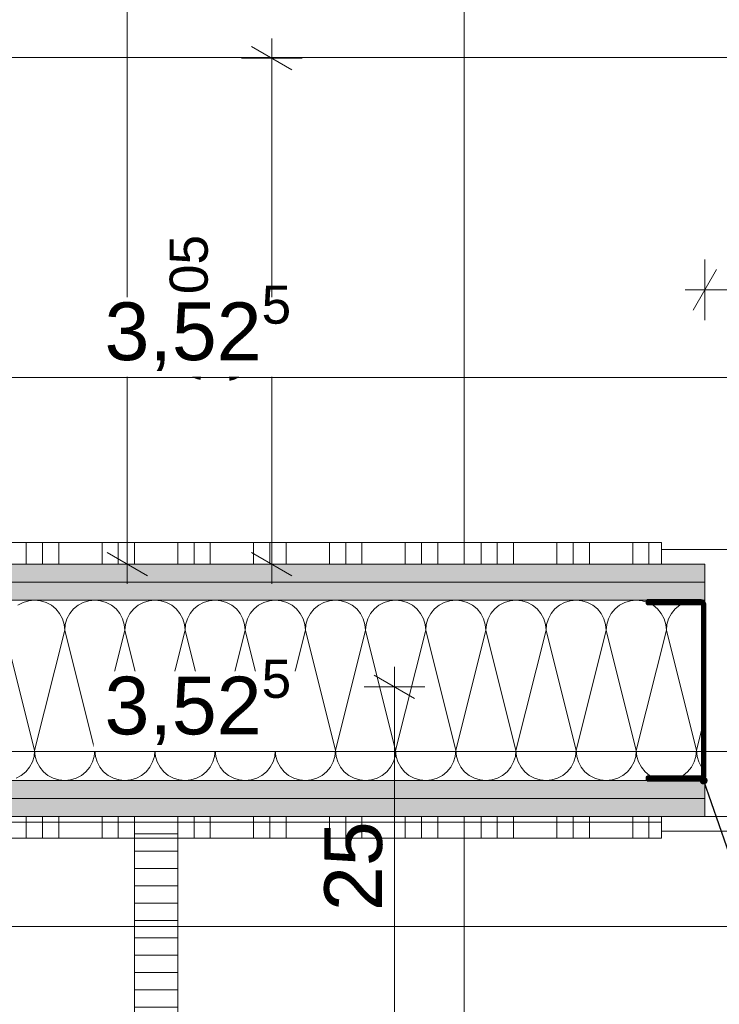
# Model space of a CAD drawing. Header units: metres. Extents: x -3.5 to 65.3, y -10.9 to 16.7.
# Tile 151 of 213: x 45.385 to 45.87, y 3.59 to 4.272. Entities that reach past the tile are written whole.
import ezdxf

# ---------------------------------------------------------------- set-up
doc = ezdxf.new("R2010")
doc.units = ezdxf.units.M
doc.header["$MEASUREMENT"] = 0
doc.linetypes.add('Strichlinie eng', pattern=[0.046, 0.03, -0.016])
doc.linetypes.add('Wipeout_Contour', pattern=[1, 0, -1])
for name, color, linetype in [('102 - Bemaßung_ Beschriftung.Detail_ Ausschnitt', 7, 'Continuous'), ('654 - Abdeckung.Wand Belag', 7, 'Continuous'), ('660 - Unterkonstruktion.Trockenbau', 7, 'Continuous'), ('Neubau_102 - Bemaßung_ Beschriftung.Detail_ Ausschnitt', 7, 'Continuous'), ('Neubau_606 - Struktur.Wand Innen Ausbau', 7, 'Continuous'), ('Neubau_650 - Abdeckung.Fußboden Aufbau', 7, 'Continuous'), ('Neubau_702 - Einrichtung.Möbel Sanitär', 7, 'Continuous')]:
    doc.layers.add(name, color=color, linetype=linetype)
doc.styles.add('ERSTELLTER_STIL_1', font='txt')
doc.dimstyles.new('ERSTELLTER_STIL__2', dxfattribs={"dimtxt": 0.04, "dimasz": 0.02128, "dimexe": 0.18, "dimexo": 0.0625, "dimgap": 0, "dimtad": 1, "dimtih": 1, "dimtoh": 1, "dimzin": 0, "dimdsep": 46, "dimtxsty": 'ERSTELLTER_STIL_1', "dimblk": 'ARROWHEAD_2', "dimblk1": 'ARROWHEAD_2', "dimblk2": 'ARROWHEAD_2', "dimcen": 0.09, "dimse1": 1, "dimse2": 1, "dimclrd": 7, "dimclre": 7, "dimclrt": 7, "dimazin": 0, "dimtfac": 1, "dimtdec": 4, "dimtmove": 2, "dimatfit": 3, "dimfxl": 1, "dimtolj": 1, "dimtzin": 0, "dimarcsym": 0})
doc.dimstyles.new('ERSTELLTER_STIL__3', dxfattribs={"dimtxt": 0.04, "dimasz": 0.02128, "dimexe": 0.18, "dimexo": 0.0625, "dimgap": 0, "dimtad": 1, "dimzin": 0, "dimdsep": 46, "dimtxsty": 'ERSTELLTER_STIL_1', "dimblk": 'ARROWHEAD_2', "dimblk1": 'ARROWHEAD_2', "dimblk2": 'ARROWHEAD_2', "dimcen": 0.09, "dimse1": 1, "dimse2": 1, "dimclrd": 7, "dimclre": 7, "dimclrt": 7, "dimazin": 0, "dimtfac": 1, "dimtdec": 4, "dimtmove": 0, "dimatfit": 3, "dimfxl": 1, "dimtolj": 1, "dimtzin": 0, "dimarcsym": 0})
doc.dimstyles.new('ERSTELLTER_STIL__5', dxfattribs={"dimtxt": 0.04, "dimasz": 0.02128, "dimexe": 0.18, "dimexo": 0.0625, "dimgap": 0, "dimtad": 1, "dimtih": 1, "dimtoh": 1, "dimzin": 0, "dimdsep": 46, "dimtxsty": 'ERSTELLTER_STIL_1', "dimblk": 'ARROWHEAD_2', "dimblk1": 'ARROWHEAD_2', "dimblk2": 'ARROWHEAD_2', "dimcen": 0.09, "dimclrd": 7, "dimclre": 7, "dimclrt": 7, "dimazin": 0, "dimtfac": 1, "dimtdec": 4, "dimtmove": 0, "dimatfit": 3, "dimfxl": 1, "dimtolj": 1, "dimtzin": 0, "dimarcsym": 0})
doc.dimstyles.new('ERSTELLTER_STIL__8', dxfattribs={"dimtxt": 0.18, "dimasz": 0.010944, "dimexe": 0.18, "dimexo": 0.0625, "dimgap": 0, "dimtad": 0, "dimtih": 1, "dimtoh": 1, "dimdec": 4, "dimzin": 0, "dimdsep": 46, "dimcen": 0.09, "dimadec": 0, "dimazin": 0, "dimtfac": 1, "dimtdec": 4, "dimtmove": 0, "dimatfit": 3, "dimldrblk": 'ARROWHEAD_11', "dimfxl": 1, "dimtolj": 1, "dimtzin": 0, "dimarcsym": 0})
pattern_1 = [(45, (0, 0), (-0.0070710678, 0.0070710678), [0, -0.01])]

# ---------------------------------------------------------------- blocks, each defined once
blk = doc.blocks.new('*X1')
at = {"layer": 'Neubau_606 - Struktur.Wand Innen Ausbau', "color": 7, "linetype": 'Continuous', "lineweight": 5}
for p, q in [((45.38786, 3.86841), (45.38426, 3.86649)), ((45.39177, 3.8696), (45.38786, 3.86841)), ((45.39584, 3.87), (45.39177, 3.8696)), ((45.3999, 3.8696), (45.39584, 3.87)), ((45.40381, 3.86841), (45.3999, 3.8696)), ((45.40741, 3.86649), (45.40381, 3.86841)), ((45.42953, 3.86841), (45.42593, 3.86649)), ((45.43344, 3.8696), (45.42953, 3.86841)), ((45.4375, 3.87), (45.43344, 3.8696)), ((45.44157, 3.8696), (45.4375, 3.87)), ((45.44547, 3.86841), (45.44157, 3.8696)), ((45.44908, 3.86649), (45.44547, 3.86841)), ((45.4712, 3.86841), (45.46759, 3.86649)), ((45.4751, 3.8696), (45.4712, 3.86841)), ((45.47917, 3.87), (45.4751, 3.8696)), ((45.48323, 3.8696), (45.47917, 3.87)), ((45.48714, 3.86841), (45.48323, 3.8696)), ((45.49074, 3.86649), (45.48714, 3.86841)), ((45.51286, 3.86841), (45.50926, 3.86649)), ((45.51677, 3.8696), (45.51286, 3.86841)), ((45.52084, 3.87), (45.51677, 3.8696)), ((45.5249, 3.8696), (45.52084, 3.87)), ((45.52881, 3.86841), (45.5249, 3.8696)), ((45.53241, 3.86649), (45.52881, 3.86841)), ((45.55453, 3.86841), (45.55093, 3.86649)), ((45.55844, 3.8696), (45.55453, 3.86841)), ((45.5625, 3.87), (45.55844, 3.8696)), ((45.56657, 3.8696), (45.5625, 3.87)), ((45.57047, 3.86841), (45.56657, 3.8696)), ((45.57408, 3.86649), (45.57047, 3.86841)), ((45.5962, 3.86841), (45.59259, 3.86649)), ((45.6001, 3.8696), (45.5962, 3.86841)), ((45.60417, 3.87), (45.6001, 3.8696)), ((45.60823, 3.8696), (45.60417, 3.87)), ((45.61214, 3.86841), (45.60823, 3.8696)), ((45.61574, 3.86649), (45.61214, 3.86841)), ((45.63786, 3.86841), (45.63426, 3.86649)), ((45.64177, 3.8696), (45.63786, 3.86841)), ((45.64584, 3.87), (45.64177, 3.8696)), ((45.6499, 3.8696), (45.64584, 3.87)), ((45.65381, 3.86841), (45.6499, 3.8696)), ((45.65741, 3.86649), (45.65381, 3.86841)), ((45.67953, 3.86841), (45.67593, 3.86649)), ((45.68344, 3.8696), (45.67953, 3.86841)), ((45.6875, 3.87), (45.68344, 3.8696)), ((45.69157, 3.8696), (45.6875, 3.87)), ((45.69547, 3.86841), (45.69157, 3.8696)), ((45.69908, 3.86649), (45.69547, 3.86841)), ((45.7212, 3.86841), (45.71759, 3.86649)), ((45.7251, 3.8696), (45.7212, 3.86841)), ((45.72917, 3.87), (45.7251, 3.8696)), ((45.73323, 3.8696), (45.72917, 3.87)), ((45.73714, 3.86841), (45.73323, 3.8696)), ((45.74074, 3.86649), (45.73714, 3.86841)), ((45.76286, 3.86841), (45.75926, 3.86649)), ((45.76677, 3.8696), (45.76286, 3.86841)), ((45.77084, 3.87), (45.76677, 3.8696)), ((45.7749, 3.8696), (45.77084, 3.87)), ((45.77881, 3.86841), (45.7749, 3.8696)), ((45.78241, 3.86649), (45.77881, 3.86841)), ((45.80453, 3.86841), (45.80093, 3.86649)), ((45.80844, 3.8696), (45.80453, 3.86841)), ((45.8125, 3.87), (45.80844, 3.8696)), ((45.81657, 3.8696), (45.8125, 3.87)), ((45.82047, 3.86841), (45.81657, 3.8696)), ((45.82408, 3.86649), (45.82047, 3.86841)), ((45.8462, 3.86841), (45.84259, 3.86649)), ((45.8501, 3.8696), (45.8462, 3.86841)), ((45.85417, 3.87), (45.8501, 3.8696)), ((45.85823, 3.8696), (45.85417, 3.87)), ((45.85999, 3.86906), (45.85823, 3.8696)), ((45.41057, 3.8639), (45.40741, 3.86649)), ((45.41316, 3.86074), (45.41057, 3.8639)), ((45.42277, 3.8639), (45.42018, 3.86074)), ((45.42593, 3.86649), (45.42277, 3.8639)), ((45.45223, 3.8639), (45.44908, 3.86649)), ((45.45482, 3.86074), (45.45223, 3.8639)), ((45.46444, 3.8639), (45.46185, 3.86074)), ((45.46759, 3.86649), (45.46444, 3.8639)), ((45.4939, 3.8639), (45.49074, 3.86649)), ((45.49649, 3.86074), (45.4939, 3.8639)), ((45.5061, 3.8639), (45.50351, 3.86074)), ((45.50926, 3.86649), (45.5061, 3.8639)), ((45.53557, 3.8639), (45.53241, 3.86649)), ((45.53816, 3.86074), (45.53557, 3.8639)), ((45.54777, 3.8639), (45.54518, 3.86074)), ((45.55093, 3.86649), (45.54777, 3.8639)), ((45.57723, 3.8639), (45.57408, 3.86649)), ((45.57982, 3.86074), (45.57723, 3.8639)), ((45.58944, 3.8639), (45.58685, 3.86074)), ((45.59259, 3.86649), (45.58944, 3.8639)), ((45.6189, 3.8639), (45.61574, 3.86649)), ((45.62149, 3.86074), (45.6189, 3.8639)), ((45.6311, 3.8639), (45.62851, 3.86074)), ((45.63426, 3.86649), (45.6311, 3.8639)), ((45.66057, 3.8639), (45.65741, 3.86649)), ((45.66316, 3.86074), (45.66057, 3.8639)), ((45.67277, 3.8639), (45.67018, 3.86074)), ((45.67593, 3.86649), (45.67277, 3.8639)), ((45.70223, 3.8639), (45.69908, 3.86649)), ((45.70482, 3.86074), (45.70223, 3.8639)), ((45.71444, 3.8639), (45.71185, 3.86074)), ((45.71759, 3.86649), (45.71444, 3.8639)), ((45.7439, 3.8639), (45.74074, 3.86649)), ((45.74649, 3.86074), (45.7439, 3.8639)), ((45.7561, 3.8639), (45.75351, 3.86074)), ((45.75926, 3.86649), (45.7561, 3.8639)), ((45.78557, 3.8639), (45.78241, 3.86649)), ((45.78816, 3.86074), (45.78557, 3.8639)), ((45.79777, 3.8639), (45.79518, 3.86074)), ((45.80093, 3.86649), (45.79777, 3.8639)), ((45.82723, 3.8639), (45.82408, 3.86649)), ((45.82982, 3.86074), (45.82723, 3.8639)), ((45.83944, 3.8639), (45.83685, 3.86074)), ((45.84259, 3.86649), (45.83944, 3.8639)), ((45.41508, 3.85714), (45.41316, 3.86074)), ((45.41627, 3.85323), (45.41508, 3.85714)), ((45.41825, 3.85714), (45.41707, 3.85323)), ((45.42018, 3.86074), (45.41825, 3.85714)), ((45.45675, 3.85714), (45.45482, 3.86074)), ((45.45794, 3.85323), (45.45675, 3.85714)), ((45.45992, 3.85714), (45.45874, 3.85323)), ((45.46185, 3.86074), (45.45992, 3.85714)), ((45.49842, 3.85714), (45.49649, 3.86074)), ((45.4996, 3.85323), (45.49842, 3.85714)), ((45.50159, 3.85714), (45.5004, 3.85323)), ((45.50351, 3.86074), (45.50159, 3.85714)), ((45.54008, 3.85714), (45.53816, 3.86074)), ((45.54127, 3.85323), (45.54008, 3.85714)), ((45.54325, 3.85714), (45.54207, 3.85323)), ((45.54518, 3.86074), (45.54325, 3.85714)), ((45.58175, 3.85714), (45.57982, 3.86074)), ((45.58294, 3.85323), (45.58175, 3.85714)), ((45.58492, 3.85714), (45.58374, 3.85323)), ((45.58685, 3.86074), (45.58492, 3.85714)), ((45.62342, 3.85714), (45.62149, 3.86074)), ((45.6246, 3.85323), (45.62342, 3.85714)), ((45.62659, 3.85714), (45.6254, 3.85323)), ((45.62851, 3.86074), (45.62659, 3.85714)), ((45.66508, 3.85714), (45.66316, 3.86074)), ((45.66627, 3.85323), (45.66508, 3.85714)), ((45.66825, 3.85714), (45.66707, 3.85323)), ((45.67018, 3.86074), (45.66825, 3.85714)), ((45.70675, 3.85714), (45.70482, 3.86074)), ((45.70794, 3.85323), (45.70675, 3.85714)), ((45.70992, 3.85714), (45.70874, 3.85323)), ((45.71185, 3.86074), (45.70992, 3.85714)), ((45.74842, 3.85714), (45.74649, 3.86074)), ((45.7496, 3.85323), (45.74842, 3.85714)), ((45.75159, 3.85714), (45.7504, 3.85323)), ((45.75351, 3.86074), (45.75159, 3.85714)), ((45.79008, 3.85714), (45.78816, 3.86074)), ((45.79127, 3.85323), (45.79008, 3.85714)), ((45.79325, 3.85714), (45.79207, 3.85323)), ((45.79518, 3.86074), (45.79325, 3.85714)), ((45.83175, 3.85714), (45.82982, 3.86074)), ((45.83294, 3.85323), (45.83175, 3.85714)), ((45.83492, 3.85714), (45.83374, 3.85323)), ((45.83685, 3.86074), (45.83492, 3.85714)), ((45.375, 3.84916), (45.39584, 3.76583)), ((45.41667, 3.84916), (45.39584, 3.76583)), ((45.41667, 3.84916), (45.41627, 3.85323)), ((45.41707, 3.85323), (45.41667, 3.84916)), ((45.41667, 3.84916), (45.4375, 3.76583)), ((45.45834, 3.84916), (45.4375, 3.76583)), ((45.45834, 3.84916), (45.45794, 3.85323)), ((45.45874, 3.85323), (45.45834, 3.84916)), ((45.45834, 3.84916), (45.47917, 3.76583)), ((45.5, 3.84916), (45.47917, 3.76583)), ((45.5, 3.84916), (45.4996, 3.85323)), ((45.5004, 3.85323), (45.5, 3.84916)), ((45.5, 3.84916), (45.52084, 3.76583)), ((45.54167, 3.84916), (45.52084, 3.76583)), ((45.54167, 3.84916), (45.54127, 3.85323)), ((45.54207, 3.85323), (45.54167, 3.84916)), ((45.54167, 3.84916), (45.5625, 3.76583)), ((45.58334, 3.84916), (45.5625, 3.76583)), ((45.58334, 3.84916), (45.58294, 3.85323)), ((45.58374, 3.85323), (45.58334, 3.84916)), ((45.58334, 3.84916), (45.60417, 3.76583)), ((45.625, 3.84916), (45.60417, 3.76583)), ((45.625, 3.84916), (45.6246, 3.85323)), ((45.6254, 3.85323), (45.625, 3.84916)), ((45.625, 3.84916), (45.64584, 3.76583)), ((45.66667, 3.84916), (45.64584, 3.76583)), ((45.66667, 3.84916), (45.66627, 3.85323)), ((45.66707, 3.85323), (45.66667, 3.84916)), ((45.66667, 3.84916), (45.6875, 3.76583)), ((45.70834, 3.84916), (45.6875, 3.76583)), ((45.70834, 3.84916), (45.70794, 3.85323)), ((45.70874, 3.85323), (45.70834, 3.84916)), ((45.70834, 3.84916), (45.72917, 3.76583)), ((45.75, 3.84916), (45.72917, 3.76583)), ((45.75, 3.84916), (45.7496, 3.85323)), ((45.7504, 3.85323), (45.75, 3.84916)), ((45.75, 3.84916), (45.77084, 3.76583)), ((45.79167, 3.84916), (45.77084, 3.76583)), ((45.79167, 3.84916), (45.79127, 3.85323)), ((45.79207, 3.85323), (45.79167, 3.84916)), ((45.79167, 3.84916), (45.8125, 3.76583)), ((45.83334, 3.84916), (45.8125, 3.76583)), ((45.83334, 3.84916), (45.83294, 3.85323)), ((45.83374, 3.85323), (45.83334, 3.84916)), ((45.83334, 3.84916), (45.85417, 3.76583)), ((45.85999, 3.78911), (45.85417, 3.76583)), ((45.39544, 3.76177), (45.39584, 3.76583)), ((45.39584, 3.76583), (45.39624, 3.76177)), ((45.4371, 3.76177), (45.4375, 3.76583)), ((45.4375, 3.76583), (45.4379, 3.76177)), ((45.47877, 3.76177), (45.47917, 3.76583)), ((45.47917, 3.76583), (45.47957, 3.76177)), ((45.52044, 3.76177), (45.52084, 3.76583)), ((45.52084, 3.76583), (45.52124, 3.76177)), ((45.5621, 3.76177), (45.5625, 3.76583)), ((45.5625, 3.76583), (45.5629, 3.76177)), ((45.60377, 3.76177), (45.60417, 3.76583)), ((45.60417, 3.76583), (45.60457, 3.76177)), ((45.64544, 3.76177), (45.64584, 3.76583)), ((45.64584, 3.76583), (45.64624, 3.76177)), ((45.6871, 3.76177), (45.6875, 3.76583)), ((45.6875, 3.76583), (45.6879, 3.76177)), ((45.72877, 3.76177), (45.72917, 3.76583)), ((45.72917, 3.76583), (45.72957, 3.76177)), ((45.77044, 3.76177), (45.77084, 3.76583)), ((45.77084, 3.76583), (45.77124, 3.76177)), ((45.8121, 3.76177), (45.8125, 3.76583)), ((45.8125, 3.76583), (45.8129, 3.76177)), ((45.85377, 3.76177), (45.85417, 3.76583)), ((45.85417, 3.76583), (45.85457, 3.76177)), ((45.39425, 3.75786), (45.39544, 3.76177)), ((45.39624, 3.76177), (45.39742, 3.75786)), ((45.43592, 3.75786), (45.4371, 3.76177)), ((45.4379, 3.76177), (45.43909, 3.75786)), ((45.47758, 3.75786), (45.47877, 3.76177)), ((45.47957, 3.76177), (45.48075, 3.75786)), ((45.51925, 3.75786), (45.52044, 3.76177)), ((45.52124, 3.76177), (45.52242, 3.75786)), ((45.56092, 3.75786), (45.5621, 3.76177)), ((45.5629, 3.76177), (45.56409, 3.75786)), ((45.60258, 3.75786), (45.60377, 3.76177)), ((45.60457, 3.76177), (45.60575, 3.75786)), ((45.64425, 3.75786), (45.64544, 3.76177)), ((45.64624, 3.76177), (45.64742, 3.75786)), ((45.68592, 3.75786), (45.6871, 3.76177)), ((45.6879, 3.76177), (45.68909, 3.75786)), ((45.72758, 3.75786), (45.72877, 3.76177)), ((45.72957, 3.76177), (45.73075, 3.75786)), ((45.76925, 3.75786), (45.77044, 3.76177)), ((45.77124, 3.76177), (45.77242, 3.75786)), ((45.81092, 3.75786), (45.8121, 3.76177)), ((45.8129, 3.76177), (45.81409, 3.75786)), ((45.85258, 3.75786), (45.85377, 3.76177)), ((45.85457, 3.76177), (45.85575, 3.75786)), ((45.38973, 3.7511), (45.39232, 3.75426)), ((45.39232, 3.75426), (45.39425, 3.75786)), ((45.39742, 3.75786), (45.39935, 3.75426)), ((45.39935, 3.75426), (45.40194, 3.7511)), ((45.4314, 3.7511), (45.43399, 3.75426)), ((45.43399, 3.75426), (45.43592, 3.75786)), ((45.43909, 3.75786), (45.44101, 3.75426)), ((45.44101, 3.75426), (45.4436, 3.7511)), ((45.47307, 3.7511), (45.47566, 3.75426)), ((45.47566, 3.75426), (45.47758, 3.75786)), ((45.48075, 3.75786), (45.48268, 3.75426)), ((45.48268, 3.75426), (45.48527, 3.7511)), ((45.51473, 3.7511), (45.51732, 3.75426)), ((45.51732, 3.75426), (45.51925, 3.75786)), ((45.52242, 3.75786), (45.52435, 3.75426)), ((45.52435, 3.75426), (45.52694, 3.7511)), ((45.5564, 3.7511), (45.55899, 3.75426)), ((45.55899, 3.75426), (45.56092, 3.75786)), ((45.56409, 3.75786), (45.56601, 3.75426)), ((45.56601, 3.75426), (45.5686, 3.7511)), ((45.59807, 3.7511), (45.60066, 3.75426)), ((45.60066, 3.75426), (45.60258, 3.75786)), ((45.60575, 3.75786), (45.60768, 3.75426)), ((45.60768, 3.75426), (45.61027, 3.7511)), ((45.63973, 3.7511), (45.64232, 3.75426)), ((45.64232, 3.75426), (45.64425, 3.75786)), ((45.64742, 3.75786), (45.64935, 3.75426)), ((45.64935, 3.75426), (45.65194, 3.7511)), ((45.6814, 3.7511), (45.68399, 3.75426)), ((45.68399, 3.75426), (45.68592, 3.75786)), ((45.68909, 3.75786), (45.69101, 3.75426)), ((45.69101, 3.75426), (45.6936, 3.7511)), ((45.72307, 3.7511), (45.72566, 3.75426)), ((45.72566, 3.75426), (45.72758, 3.75786)), ((45.73075, 3.75786), (45.73268, 3.75426)), ((45.73268, 3.75426), (45.73527, 3.7511)), ((45.76473, 3.7511), (45.76732, 3.75426)), ((45.76732, 3.75426), (45.76925, 3.75786)), ((45.77242, 3.75786), (45.77435, 3.75426)), ((45.77435, 3.75426), (45.77694, 3.7511)), ((45.8064, 3.7511), (45.80899, 3.75426)), ((45.80899, 3.75426), (45.81092, 3.75786)), ((45.81409, 3.75786), (45.81601, 3.75426)), ((45.81601, 3.75426), (45.8186, 3.7511)), ((45.84807, 3.7511), (45.85066, 3.75426)), ((45.85066, 3.75426), (45.85258, 3.75786)), ((45.85575, 3.75786), (45.85768, 3.75426)), ((45.85768, 3.75426), (45.85999, 3.75144)), ((45.38297, 3.74658), (45.38658, 3.74851)), ((45.38658, 3.74851), (45.38973, 3.7511)), ((45.40194, 3.7511), (45.40509, 3.74851)), ((45.40509, 3.74851), (45.4087, 3.74658)), ((45.4087, 3.74658), (45.4126, 3.7454)), ((45.4126, 3.7454), (45.41667, 3.745)), ((45.41667, 3.745), (45.42073, 3.7454)), ((45.42073, 3.7454), (45.42464, 3.74658)), ((45.42464, 3.74658), (45.42824, 3.74851)), ((45.42824, 3.74851), (45.4314, 3.7511)), ((45.4436, 3.7511), (45.44676, 3.74851)), ((45.44676, 3.74851), (45.45036, 3.74658)), ((45.45036, 3.74658), (45.45427, 3.7454)), ((45.45427, 3.7454), (45.45834, 3.745)), ((45.45834, 3.745), (45.4624, 3.7454)), ((45.4624, 3.7454), (45.46631, 3.74658)), ((45.46631, 3.74658), (45.46991, 3.74851)), ((45.46991, 3.74851), (45.47307, 3.7511)), ((45.48527, 3.7511), (45.48843, 3.74851)), ((45.48843, 3.74851), (45.49203, 3.74658)), ((45.49203, 3.74658), (45.49594, 3.7454)), ((45.49594, 3.7454), (45.5, 3.745)), ((45.5, 3.745), (45.50407, 3.7454)), ((45.50407, 3.7454), (45.50797, 3.74658)), ((45.50797, 3.74658), (45.51158, 3.74851)), ((45.51158, 3.74851), (45.51473, 3.7511)), ((45.52694, 3.7511), (45.53009, 3.74851)), ((45.53009, 3.74851), (45.5337, 3.74658)), ((45.5337, 3.74658), (45.5376, 3.7454)), ((45.5376, 3.7454), (45.54167, 3.745)), ((45.54167, 3.745), (45.54573, 3.7454)), ((45.54573, 3.7454), (45.54964, 3.74658)), ((45.54964, 3.74658), (45.55324, 3.74851)), ((45.55324, 3.74851), (45.5564, 3.7511)), ((45.5686, 3.7511), (45.57176, 3.74851)), ((45.57176, 3.74851), (45.57536, 3.74658)), ((45.57536, 3.74658), (45.57927, 3.7454)), ((45.57927, 3.7454), (45.58334, 3.745)), ((45.58334, 3.745), (45.5874, 3.7454)), ((45.5874, 3.7454), (45.59131, 3.74658)), ((45.59131, 3.74658), (45.59491, 3.74851)), ((45.59491, 3.74851), (45.59807, 3.7511)), ((45.61027, 3.7511), (45.61343, 3.74851)), ((45.61343, 3.74851), (45.61703, 3.74658)), ((45.61703, 3.74658), (45.62094, 3.7454)), ((45.62094, 3.7454), (45.625, 3.745)), ((45.625, 3.745), (45.62907, 3.7454)), ((45.62907, 3.7454), (45.63297, 3.74658)), ((45.63297, 3.74658), (45.63658, 3.74851)), ((45.63658, 3.74851), (45.63973, 3.7511)), ((45.65194, 3.7511), (45.65509, 3.74851)), ((45.65509, 3.74851), (45.6587, 3.74658)), ((45.6587, 3.74658), (45.6626, 3.7454)), ((45.6626, 3.7454), (45.66667, 3.745)), ((45.66667, 3.745), (45.67073, 3.7454)), ((45.67073, 3.7454), (45.67464, 3.74658)), ((45.67464, 3.74658), (45.67824, 3.74851)), ((45.67824, 3.74851), (45.6814, 3.7511)), ((45.6936, 3.7511), (45.69676, 3.74851)), ((45.69676, 3.74851), (45.70036, 3.74658)), ((45.70036, 3.74658), (45.70427, 3.7454)), ((45.70427, 3.7454), (45.70834, 3.745)), ((45.70834, 3.745), (45.7124, 3.7454)), ((45.7124, 3.7454), (45.71631, 3.74658)), ((45.71631, 3.74658), (45.71991, 3.74851)), ((45.71991, 3.74851), (45.72307, 3.7511)), ((45.73527, 3.7511), (45.73843, 3.74851)), ((45.73843, 3.74851), (45.74203, 3.74658)), ((45.74203, 3.74658), (45.74594, 3.7454)), ((45.74594, 3.7454), (45.75, 3.745)), ((45.75, 3.745), (45.75407, 3.7454)), ((45.75407, 3.7454), (45.75797, 3.74658)), ((45.75797, 3.74658), (45.76158, 3.74851)), ((45.76158, 3.74851), (45.76473, 3.7511)), ((45.77694, 3.7511), (45.78009, 3.74851)), ((45.78009, 3.74851), (45.7837, 3.74658)), ((45.7837, 3.74658), (45.7876, 3.7454)), ((45.7876, 3.7454), (45.79167, 3.745)), ((45.79167, 3.745), (45.79573, 3.7454)), ((45.79573, 3.7454), (45.79964, 3.74658)), ((45.79964, 3.74658), (45.80324, 3.74851)), ((45.80324, 3.74851), (45.8064, 3.7511)), ((45.8186, 3.7511), (45.82176, 3.74851)), ((45.82176, 3.74851), (45.82536, 3.74658)), ((45.82536, 3.74658), (45.82927, 3.7454)), ((45.82927, 3.7454), (45.83334, 3.745)), ((45.83334, 3.745), (45.8374, 3.7454)), ((45.8374, 3.7454), (45.84131, 3.74658)), ((45.84131, 3.74658), (45.84491, 3.74851)), ((45.84491, 3.74851), (45.84807, 3.7511))]:
    blk.add_line(p, q, dxfattribs=at)
blk = doc.blocks.new('*X126')
at = {"layer": '654 - Abdeckung.Wand Belag', "color": 7, "linetype": 'Continuous', "lineweight": 5}
for p, q in [((45.39, 3.72), (45.39, 3.705)), ((45.40125, 3.72), (45.40125, 3.705)), ((45.4125, 3.72), (45.4125, 3.705)), ((45.4425, 3.72), (45.4425, 3.705)), ((45.45375, 3.72), (45.45375, 3.705)), ((45.465, 3.72), (45.465, 3.705)), ((45.495, 3.72), (45.495, 3.705)), ((45.50625, 3.72), (45.50625, 3.705)), ((45.5175, 3.72), (45.5175, 3.705)), ((45.5475, 3.72), (45.5475, 3.705)), ((45.55875, 3.72), (45.55875, 3.705)), ((45.57, 3.72), (45.57, 3.705)), ((45.6, 3.72), (45.6, 3.705)), ((45.61125, 3.72), (45.61125, 3.705)), ((45.6225, 3.72), (45.6225, 3.705)), ((45.6525, 3.72), (45.6525, 3.705)), ((45.66375, 3.72), (45.66375, 3.705)), ((45.675, 3.72), (45.675, 3.705)), ((45.705, 3.72), (45.705, 3.705)), ((45.71625, 3.72), (45.71625, 3.705)), ((45.7275, 3.72), (45.7275, 3.705)), ((45.7575, 3.72), (45.7575, 3.705)), ((45.76875, 3.72), (45.76875, 3.705)), ((45.78, 3.72), (45.78, 3.705)), ((45.81, 3.72), (45.81, 3.705)), ((45.82125, 3.72), (45.82125, 3.705)), ((45.36, 3.71625), (45.4125, 3.71625)), ((45.4125, 3.71625), (45.465, 3.71625)), ((45.465, 3.71625), (45.5175, 3.71625)), ((45.5175, 3.71625), (45.57, 3.71625)), ((45.57, 3.71625), (45.6225, 3.71625)), ((45.6225, 3.71625), (45.675, 3.71625)), ((45.675, 3.71625), (45.7275, 3.71625)), ((45.7275, 3.71625), (45.78, 3.71625)), ((45.78, 3.71625), (45.82999, 3.71625)), ((45.36, 3.705), (45.4125, 3.705)), ((45.4125, 3.705), (45.465, 3.705)), ((45.465, 3.705), (45.5175, 3.705)), ((45.5175, 3.705), (45.57, 3.705)), ((45.57, 3.705), (45.6225, 3.705)), ((45.6225, 3.705), (45.675, 3.705)), ((45.675, 3.705), (45.7275, 3.705)), ((45.7275, 3.705), (45.78, 3.705)), ((45.78, 3.705), (45.82999, 3.705))]:
    blk.add_line(p, q, dxfattribs=at)
blk = doc.blocks.new('*X141')
at = {"layer": '654 - Abdeckung.Wand Belag', "color": 7, "linetype": 'Continuous', "lineweight": 5}
for p, q in [((45.39, 3.91), (45.39, 3.895)), ((45.40125, 3.91), (45.40125, 3.895)), ((45.4125, 3.91), (45.4125, 3.895)), ((45.4425, 3.91), (45.4425, 3.895)), ((45.45375, 3.91), (45.45375, 3.895)), ((45.465, 3.91), (45.465, 3.895)), ((45.495, 3.91), (45.495, 3.895)), ((45.50625, 3.91), (45.50625, 3.895)), ((45.5175, 3.91), (45.5175, 3.895)), ((45.5475, 3.91), (45.5475, 3.895)), ((45.55875, 3.91), (45.55875, 3.895)), ((45.57, 3.91), (45.57, 3.895)), ((45.6, 3.91), (45.6, 3.895)), ((45.61125, 3.91), (45.61125, 3.895)), ((45.6225, 3.91), (45.6225, 3.895)), ((45.6525, 3.91), (45.6525, 3.895)), ((45.66375, 3.91), (45.66375, 3.895)), ((45.675, 3.91), (45.675, 3.895)), ((45.705, 3.91), (45.705, 3.895)), ((45.71625, 3.91), (45.71625, 3.895)), ((45.7275, 3.91), (45.7275, 3.895)), ((45.7575, 3.91), (45.7575, 3.895)), ((45.76875, 3.91), (45.76875, 3.895)), ((45.78, 3.91), (45.78, 3.895)), ((45.81, 3.91), (45.81, 3.895)), ((45.82125, 3.91), (45.82125, 3.895))]:
    blk.add_line(p, q, dxfattribs=at)
blk = doc.blocks.new('*D199')
at = {"layer": '102 - Bemaßung_ Beschriftung.Detail_ Ausschnitt', "color": 7, "linetype": 'Continuous', "lineweight": 5}
for p, q in [((45.85999, 4.064), (45.85999, 4.106)), ((46.74499, 4.064), (46.74499, 4.106)), ((45.86807, 4.099), (45.8519, 4.071)), ((46.75307, 4.099), (46.7369, 4.071)), ((45.8463, 4.085), (45.85999, 4.085)), ((45.85999, 4.085), (46.74499, 4.085))]:
    blk.add_line(p, q, dxfattribs=at)
at = {"layer": '102 - Bemaßung_ Beschriftung.Detail_ Ausschnitt', "color": 7, "lineweight": 5, "char_height": 0.04, "attachment_point": 7, "style": 'ERSTELLTER_STIL_1'}
for s, insert in [('\\A1;{\\pql;\\fArial|b0|i0|c0|p38;88\\fArial|b0|i0|c0|p38;\\A1{\\H.66x;\\S5^  ;}}', (46.37855, 4.09234)), ('\\A1;{\\pql;\\fArial|b0|i0|c0|p38;2,13\\fArial|b0|i0|c0|p38;\\A1{\\H.66x;\\S5^  ;}}', (46.35473, 4.02923))]:
    blk.add_mtext(s, dxfattribs=dict(at, insert=insert))
blk = doc.blocks.new('ARROWHEAD_2')
at = {"color": 0, "linetype": 'Continuous', "lineweight": 0}
for p, q in [((-0.378, -0.655), (0.378, 0.655)), ((0, 0), (-1, 0))]:
    blk.add_line(p, q, dxfattribs=at)
blk = doc.blocks.new('*D262')
at = {"layer": '102 - Bemaßung_ Beschriftung.Detail_ Ausschnitt', "color": 7, "linetype": 'Continuous', "lineweight": 5}
for p, q in [((45.64499, 3.81), (45.64499, 3.82369)), ((45.65899, 3.80191), (45.63099, 3.81808)), ((45.66599, 3.81), (45.62399, 3.81)), ((45.64499, 3.55999), (45.64499, 3.81)), ((45.63099, 3.56807), (45.65899, 3.5519)), ((45.66599, 3.55999), (45.62399, 3.55999))]:
    blk.add_line(p, q, dxfattribs=at)
at = {"layer": '102 - Bemaßung_ Beschriftung.Detail_ Ausschnitt', "color": 7, "lineweight": 5, "insert": (45.63699, 3.65464), "char_height": 0.04, "attachment_point": 7, "rotation": 90, "style": 'ERSTELLTER_STIL_1'}
blk.add_mtext('\\A1;{\\pql;\\fArial|b0|i0|c0|p38;25}', dxfattribs=at)
blk = doc.blocks.new('*D345')
at = {"layer": '102 - Bemaßung_ Beschriftung.Detail_ Ausschnitt', "color": 7, "linetype": 'Continuous', "lineweight": 5}
for p, q in [((45.46, 5.76), (45.46, 5.77369)), ((45.474, 5.75192), (45.446, 5.76808)), ((45.481, 5.76), (45.439, 5.76)), ((45.46, 3.895), (45.46, 5.76)), ((45.446, 3.90308), (45.474, 3.88691)), ((45.481, 3.895), (45.439, 3.895)), ((45.46, 3.88131), (45.46, 3.895))]:
    blk.add_line(p, q, dxfattribs=at)
at = {"layer": '102 - Bemaßung_ Beschriftung.Detail_ Ausschnitt', "color": 7, "lineweight": 5, "insert": (45.45976, 4.76427), "char_height": 0.04, "attachment_point": 7, "rotation": 90, "style": 'ERSTELLTER_STIL_1'}
blk.add_mtext('\\A1;{\\pql;\\fArial|b0|i0|c0|p38;1,86\\fArial|b0|i0|c0|p38;\\A1{\\H.66x;\\S5^  ;}}', dxfattribs=at)
blk = doc.blocks.new('*D405')
at = {"layer": '102 - Bemaßung_ Beschriftung.Detail_ Ausschnitt', "color": 7, "linetype": 'Continuous', "lineweight": 5}
for p, q in [((46.68097, 3.65158), (46.70897, 3.63542)), ((46.71597, 3.6435), (46.67397, 3.6435)), ((46.69497, 3.0415), (46.69497, 3.6435)), ((46.68097, 3.04958), (46.70897, 3.03342)), ((46.71597, 3.0415), (46.67397, 3.0415))]:
    blk.add_line(p, q, dxfattribs=at)
at = {"layer": '102 - Bemaßung_ Beschriftung.Detail_ Ausschnitt', "color": 7, "lineweight": 5, "insert": (46.68763, 3.30213), "char_height": 0.04, "attachment_point": 7, "rotation": 90, "style": 'ERSTELLTER_STIL_1'}
blk.add_mtext('\\A1;{\\pql;\\fArial|b0|i0|c0|p38;60\\fArial|b0|i0|c0|p38;\\A1{\\H.66x;\\S2^  ;}}', dxfattribs=at)
blk = doc.blocks.new('*D407')
at = {"layer": '102 - Bemaßung_ Beschriftung.Detail_ Ausschnitt', "color": 7, "linetype": 'Continuous', "lineweight": 5}
for p, q in [((46.68097, 4.25358), (46.70897, 4.23741)), ((46.71597, 4.2455), (46.67397, 4.2455)), ((46.69497, 3.72), (46.69497, 4.2455)), ((46.68097, 3.72808), (46.70897, 3.71191)), ((46.71597, 3.72), (46.67397, 3.72))]:
    blk.add_line(p, q, dxfattribs=at)
at = {"layer": '102 - Bemaßung_ Beschriftung.Detail_ Ausschnitt', "color": 7, "lineweight": 5, "insert": (46.68763, 3.93236), "char_height": 0.04, "attachment_point": 7, "rotation": 90, "style": 'ERSTELLTER_STIL_1'}
blk.add_mtext('\\A1;{\\pql;\\fArial|b0|i0|c0|p38;52\\fArial|b0|i0|c0|p38;\\A1{\\H.66x;\\S55^  ;}}', dxfattribs=at)
blk = doc.blocks.new('*D408')
at = {"layer": '102 - Bemaßung_ Beschriftung.Detail_ Ausschnitt', "color": 7, "linetype": 'Continuous', "lineweight": 5}
for p, q in [((46.68097, 4.85558), (46.70897, 4.83941)), ((46.71597, 4.8475), (46.67397, 4.8475)), ((46.69497, 4.2455), (46.69497, 4.8475)), ((46.68097, 4.25358), (46.70897, 4.23741)), ((46.71597, 4.2455), (46.67397, 4.2455))]:
    blk.add_line(p, q, dxfattribs=at)
at = {"layer": '102 - Bemaßung_ Beschriftung.Detail_ Ausschnitt', "color": 7, "lineweight": 5, "insert": (46.68763, 4.50613), "char_height": 0.04, "attachment_point": 7, "rotation": 90, "style": 'ERSTELLTER_STIL_1'}
blk.add_mtext('\\A1;{\\pql;\\fArial|b0|i0|c0|p38;60\\fArial|b0|i0|c0|p38;\\A1{\\H.66x;\\S2^  ;}}', dxfattribs=at)
blk = doc.blocks.new('*D411')
at = {"layer": '102 - Bemaßung_ Beschriftung.Detail_ Ausschnitt', "color": 7, "linetype": 'Continuous', "lineweight": 5}
for p, q in [((45.56, 4.2455), (45.56, 4.25919)), ((45.574, 4.23741), (45.546, 4.25358)), ((45.581, 4.2455), (45.539, 4.2455)), ((45.56, 3.895), (45.56, 4.2455)), ((45.546, 3.90308), (45.574, 3.88691)), ((45.581, 3.895), (45.539, 3.895)), ((45.56, 3.88131), (45.56, 3.895))]:
    blk.add_line(p, q, dxfattribs=at)
at = {"layer": '102 - Bemaßung_ Beschriftung.Detail_ Ausschnitt', "color": 7, "lineweight": 5, "insert": (45.55269, 4.01986), "char_height": 0.04, "attachment_point": 7, "rotation": 90, "style": 'ERSTELLTER_STIL_1'}
blk.add_mtext('\\A1;{\\pql;\\fArial|b0|i0|c0|p38;35\\fArial|b0|i0|c0|p38;\\A1{\\H.66x;\\S05^  ;}}', dxfattribs=at)
blk = doc.blocks.new('*D444')
at = {"layer": '102 - Bemaßung_ Beschriftung.Detail_ Ausschnitt', "color": 7, "linetype": 'Continuous', "lineweight": 5}
for p, q in [((43.74499, 3.89), (43.74499, 4.04533)), ((47.27, 4.00333), (47.27, 4.04533)), ((43.75307, 4.03833), (43.73691, 4.01033)), ((47.27808, 4.03833), (47.26192, 4.01033)), ((43.7313, 4.02433), (43.74499, 4.02433)), ((43.74499, 4.02433), (47.27, 4.02433))]:
    blk.add_line(p, q, dxfattribs=at)
at = {"color": 254, "linetype": 'Wipeout_Contour', "lineweight": 0, "ltscale": 182.760852}
blk.add_wipeout([(45.43677, 4.02483), (45.57822, 4.02483), (45.57822, 4.07983), (45.43677, 4.07983)], dxfattribs=at).dxf.layer = '102 - Bemaßung_ Beschriftung.Detail_ Ausschnitt'
at = {"layer": '102 - Bemaßung_ Beschriftung.Detail_ Ausschnitt', "color": 7, "lineweight": 5, "insert": (45.44427, 4.02457), "char_height": 0.04, "attachment_point": 7, "style": 'ERSTELLTER_STIL_1'}
blk.add_mtext('\\A1;{\\pql;\\fArial|b0|i0|c0|p38;3,52\\fArial|b0|i0|c0|p38;\\A1{\\H.66x;\\S5^  ;}}', dxfattribs=at)
blk = doc.blocks.new('*D447')
at = {"layer": '102 - Bemaßung_ Beschriftung.Detail_ Ausschnitt', "color": 7, "linetype": 'Continuous', "lineweight": 5}
for p, q in [((43.74499, 3.74406), (43.74499, 3.89)), ((47.27, 3.74406), (47.27, 3.78606)), ((43.75307, 3.77906), (43.73691, 3.75106)), ((47.27808, 3.77906), (47.26192, 3.75106)), ((40.165, 3.76506), (43.74499, 3.76506)), ((43.74499, 3.76506), (47.27, 3.76506))]:
    blk.add_line(p, q, dxfattribs=at)
at = {"color": 254, "linetype": 'Wipeout_Contour', "lineweight": 0, "ltscale": 182.671817}
blk.add_wipeout([(45.43677, 3.76556), (45.57822, 3.76556), (45.57822, 3.82056), (45.43677, 3.82056)], dxfattribs=at).dxf.layer = '102 - Bemaßung_ Beschriftung.Detail_ Ausschnitt'
at = {"layer": '102 - Bemaßung_ Beschriftung.Detail_ Ausschnitt', "color": 7, "lineweight": 5, "insert": (45.44427, 3.7653), "char_height": 0.04, "attachment_point": 7, "style": 'ERSTELLTER_STIL_1'}
blk.add_mtext('\\A1;{\\pql;\\fArial|b0|i0|c0|p38;3,52\\fArial|b0|i0|c0|p38;\\A1{\\H.66x;\\S5^  ;}}', dxfattribs=at)
blk = doc.blocks.new('*D451')
at = {"layer": '102 - Bemaßung_ Beschriftung.Detail_ Ausschnitt', "color": 7, "linetype": 'Continuous', "lineweight": 5}
for p, q in [((47.27, 3.37988), (47.27, 3.42188)), ((43.97307, 3.41488), (43.95691, 3.38688)), ((47.26192, 3.38688), (47.27808, 3.41488)), ((43.96499, 3.40088), (47.27, 3.40088)), ((47.27, 3.40088), (47.28369, 3.40088))]:
    blk.add_line(p, q, dxfattribs=at)
at = {"color": 254, "linetype": 'Wipeout_Contour', "lineweight": 0, "ltscale": 182.995366}
blk.add_wipeout([(45.54677, 3.40138), (45.68822, 3.40138), (45.68822, 3.45638), (45.54677, 3.45638)], dxfattribs=at).dxf.layer = '102 - Bemaßung_ Beschriftung.Detail_ Ausschnitt'
at = {"layer": '102 - Bemaßung_ Beschriftung.Detail_ Ausschnitt', "color": 7, "lineweight": 5, "insert": (45.55427, 3.40111), "char_height": 0.04, "attachment_point": 7, "style": 'ERSTELLTER_STIL_1'}
blk.add_mtext('\\A1;{\\pql;\\fArial|b0|i0|c0|p38;3,30\\fArial|b0|i0|c0|p38;\\A1{\\H.66x;\\S5^  ;}}', dxfattribs=at)
blk = doc.blocks.new('ARROWHEAD_11')
at = {"color": 0, "linetype": 'Continuous', "lineweight": 0}
blk.add_line((0, 0), (-1, 0), dxfattribs=at)
at = {"color": 0, "linetype": 'Continuous', "lineweight": 0, "const_width": 0.25, "flags": 128}
blk.add_lwpolyline([(-0.125, 0, 1), (0.125, 0, 1)], format="xyb", close=True, dxfattribs=at)

msp = doc.modelspace()

# ---------------------------------------------------------------- hatches: boundary and pattern name
at = {"layer": 'Neubau_606 - Struktur.Wand Innen Ausbau', "linetype": 'Continuous', "lineweight": 0, "true_color": 0x000000}
h = msp.add_hatch(dxfattribs=at)
h.set_pattern_fill('Gips_0001', color=18, style=0, pattern_type=2)
h.set_pattern_definition(pattern_1)
h.paths.add_polyline_path([(44.70999, 3.895), (44.70999, 3.8825), (45.85999, 3.8825), (45.85999, 3.895)])
h = msp.add_hatch(dxfattribs=at)
h.set_pattern_fill('Gips_0001', color=18, style=0, pattern_type=2)
h.set_pattern_definition(pattern_1)
h.paths.add_polyline_path([(44.70999, 3.8825), (44.70999, 3.87), (45.85999, 3.87), (45.85999, 3.8825)])
h = msp.add_hatch(dxfattribs=at)
h.set_pattern_fill('Gips_0001', color=18, style=0, pattern_type=2)
h.set_pattern_definition(pattern_1)
h.paths.add_polyline_path([(44.70999, 3.745), (44.70999, 3.7325), (45.85999, 3.7325), (45.85999, 3.745)])
h = msp.add_hatch(dxfattribs=at)
h.set_pattern_fill('Gips_0001', color=18, style=0, pattern_type=2)
h.set_pattern_definition(pattern_1)
h.paths.add_polyline_path([(44.70999, 3.7325), (44.70999, 3.72), (45.85999, 3.72), (45.85999, 3.7325)])
at = {"layer": 'Neubau_650 - Abdeckung.Fußboden Aufbau', "linetype": 'Continuous', "lineweight": 13, "true_color": 0xafafaf}
h = msp.add_hatch(dxfattribs=at)
h.set_pattern_fill('Raster_60x60_Fuge_2mm_0001', color=253, style=0, pattern_type=2)
h.set_pattern_definition([(0, (46.29497, 4.8475), (0, 0.602), []), (90, (46.29497, 4.8475), (-0.602, 0), [])])
h.paths.add_polyline_path([(46.84499, 5.76), (44.70999, 5.76), (44.70999, 3.895), (45.85999, 3.895), (45.85999, 3.72), (46.74499, 3.72), (46.74499, 3.895), (46.84499, 3.895)])
h = msp.add_hatch(dxfattribs=at)
h.set_pattern_fill('Raster_60x60_Fuge_2mm_0001', color=253, style=0, pattern_type=2)
h.set_pattern_definition([(0, (46.29497, 3.6435), (0, 0.602), []), (90, (46.29497, 3.6435), (-0.602, 0), [])])
h.paths.add_polyline_path([(47.27, 3.72), (43.96499, 3.72), (43.96499, 0.49), (44.20999, 0.49), (44.20999, 0.255), (47.16999, 0.255), (47.16999, 0.70998), (47.27, 0.70998)])
at = {"layer": 'Neubau_702 - Einrichtung.Möbel Sanitär', "linetype": 'Continuous', "lineweight": 0, "true_color": 0x000000}
h = msp.add_hatch(dxfattribs=at)
h.set_pattern_fill('Holz__Sperrholz_1_0001', color=18, style=0, pattern_type=2)
h.set_pattern_definition([(0, (0, 0), (0, 0.0120000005), [])])
h.paths.add_polyline_path([(45.46499, 3.55999), (45.49499, 3.55999), (45.49499, 3.72), (45.46499, 3.72)])

# ---------------------------------------------------------------- linework, layer by layer
at = {"layer": '654 - Abdeckung.Wand Belag', "color": 7, "linetype": 'Continuous', "lineweight": 5, "flags": 128}
for points in [[(45.82999, 3.91), (44.72499, 3.91)], [(45.82999, 3.91), (45.82999, 3.895)], [(44.72499, 3.895), (45.82999, 3.895)], [(45.82999, 3.72), (43.96499, 3.72)], [(45.82999, 3.705), (45.82999, 3.72)], [(43.97999, 3.705), (45.82999, 3.705)]]:
    msp.add_lwpolyline(points, dxfattribs=at)
at = {"layer": 'Neubau_606 - Struktur.Wand Innen Ausbau', "color": 1, "linetype": 'Continuous', "lineweight": 13}
for p, q in [((45.82999, 3.895), (45.82999, 3.905)), ((45.82999, 3.905), (45.88999, 3.905)), ((45.85999, 3.895), (45.82999, 3.895)), ((45.85999, 3.895), (45.85999, 3.8825)), ((45.85999, 3.72), (45.85999, 3.895)), ((45.85999, 3.895), (45.85999, 3.8825)), ((45.85999, 3.895), (45.85999, 3.8825)), ((45.85999, 3.8825), (45.85999, 3.87)), ((45.85999, 3.8825), (45.85999, 3.87)), ((45.85999, 3.8825), (45.85999, 3.87)), ((45.85999, 3.87), (44.70999, 3.87)), ((45.85999, 3.87), (45.85999, 3.745)), ((45.85999, 3.87), (45.85999, 3.745)), ((45.85999, 3.87), (45.85999, 3.745)), ((45.85999, 3.745), (44.70999, 3.745)), ((45.85999, 3.745), (45.85999, 3.7325)), ((45.85999, 3.745), (45.85999, 3.7325)), ((45.85999, 3.745), (45.85999, 3.7325)), ((45.85999, 3.7325), (45.85999, 3.72)), ((45.85999, 3.7325), (45.85999, 3.72)), ((45.85999, 3.7325), (45.85999, 3.72)), ((45.82999, 3.71), (45.82999, 3.72)), ((45.82999, 3.72), (45.85999, 3.72)), ((45.87999, 3.71), (45.82999, 3.71))]:
    msp.add_line(p, q, dxfattribs=at)
at = {"layer": 'Neubau_606 - Struktur.Wand Innen Ausbau', "color": 1, "linetype": 'Continuous', "lineweight": 9}
for p, q in [((45.85999, 3.8825), (44.70999, 3.8825)), ((45.85999, 3.7325), (44.70999, 3.7325))]:
    msp.add_line(p, q, dxfattribs=at)
at = {"layer": 'Neubau_606 - Struktur.Wand Innen Ausbau', "color": 1, "linetype": 'Continuous', "lineweight": 13, "flags": 128}
for points in [[(45.85999, 3.895), (44.70999, 3.895)], [(44.70999, 3.72), (45.85999, 3.72)]]:
    msp.add_lwpolyline(points, dxfattribs=at)
at = {"layer": 'Neubau_650 - Abdeckung.Fußboden Aufbau', "color": 1, "linetype": 'Continuous', "lineweight": 13, "flags": 128}
for points in [[(46.84499, 5.76), (44.70999, 5.76), (44.70999, 3.895), (45.85999, 3.895), (45.85999, 3.72)], [(47.27, 3.72), (47.27, 0.70998), (47.16999, 0.70998), (47.16999, 0.255), (44.20999, 0.255), (44.20999, 0.49), (43.96499, 0.49), (43.96499, 3.72), (45.85999, 3.72)]]:
    msp.add_lwpolyline(points, dxfattribs=at)
at = {"layer": 'Neubau_650 - Abdeckung.Fußboden Aufbau', "color": 1, "linetype": 'Strichlinie eng', "lineweight": 13, "flags": 128}
msp.add_lwpolyline([(45.85999, 3.72), (46.74499, 3.72)], dxfattribs=at)
at = {"layer": 'Neubau_702 - Einrichtung.Möbel Sanitär', "color": 1, "linetype": 'Continuous', "lineweight": 18, "flags": 128}
for points in [[(45.46499, 3.72), (45.46499, 3.55999)], [(45.49499, 3.72), (45.46499, 3.72)], [(45.49499, 3.55999), (45.49499, 3.72)]]:
    msp.add_lwpolyline(points, dxfattribs=at)

# ---------------------------------------------------------------- block references
at = {"layer": '654 - Abdeckung.Wand Belag', "color": 7, "lineweight": 5}
for name in ['*X141', '*X126']:
    msp.add_blockref(name, (0, 0), dxfattribs=at)
at = {"layer": 'Neubau_606 - Struktur.Wand Innen Ausbau', "color": 1, "lineweight": 13}
msp.add_blockref('*X1', (0, 0), dxfattribs=at)

# ---------------------------------------------------------------- dimensions: what is measured, and where the dimension line sits
at = {"layer": '102 - Bemaßung_ Beschriftung.Detail_ Ausschnitt', "color": 7, "linetype": 'Continuous', "lineweight": 5}
for base, p1, p2, picture, middle in [((45.46, 5.76), (44.709987, 3.894998), (44.709987, 5.76), '*D345', (45.432, 4.870247)), ((46.69497, 4.8475), (45.69296, 4.2455), (45.69297, 4.8475), '*D408', (46.66697, 4.59064)), ((45.56, 4.2455), (44.70999, 3.895), (45.09097, 4.2455), '*D411', (45.532, 4.11962)), ((46.69497, 4.2455), (47.27, 3.72), (45.69296, 4.2455), '*D407', (46.66697, 4.03212)), ((45.64499, 3.81), (45.49499, 3.55999), (44.69749, 3.81), '*D262', (45.61699, 3.68513)), ((46.69497, 3.6435), (45.69297, 3.0415), (46.29497, 3.6435), '*D405', (46.66697, 3.38664))]:
    dim = msp.add_linear_dim(base=base, p1=p1, p2=p2, angle=90, dimstyle='ERSTELLTER_STIL__3', dxfattribs=at)
    dim.commit()
    dim.dimension.update_dxf_attribs({"geometry": picture, "text_midpoint": middle, "dimtype": 160, "text_rotation": 90})
dim = msp.add_linear_dim(base=(46.7449876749, 4.0849966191), p1=(45.8599876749, 3.7199970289), p2=(46.7449876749, 3.7199964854), dimstyle='ERSTELLTER_STIL__2', dxfattribs=at)
dim.commit()
dim.dimension.update_dxf_attribs({"geometry": '*D199', "text_midpoint": (46.4630641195, 4.1129966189), "dimtype": 160})

# ---------------------------------------------------------------- next in the draw order: dimensions: what is measured, and where the dimension line sits
dim = msp.add_linear_dim(base=(47.27, 4.02433), p1=(43.74499, 3.89), p2=(47.27, 2.97896), dimstyle='ERSTELLTER_STIL__5', dxfattribs=at)
dim.commit()
dim.dimension.update_dxf_attribs({"geometry": '*D444', "text_midpoint": (45.55024, 4.05233), "dimtype": 160})

# ---------------------------------------------------------------- next in the draw order: dimensions: what is measured, and where the dimension line sits
dim = msp.add_linear_dim(base=(47.27, 3.76506), p1=(43.74499, 3.89), p2=(47.27, 2.97896), dimstyle='ERSTELLTER_STIL__5', dxfattribs=at)
dim.commit()
dim.dimension.update_dxf_attribs({"geometry": '*D447', "text_midpoint": (45.55024, 3.79306), "dimtype": 160})

# ---------------------------------------------------------------- next in the draw order: linework, layer by layer
at = {"layer": '660 - Unterkonstruktion.Trockenbau', "color": 7, "linetype": 'Continuous', "lineweight": 70, "flags": 128}
msp.add_lwpolyline([(45.81999, 3.7456), (45.85724, 3.7456, 0.414214), (45.85999, 3.74835), (45.85999, 3.86665, 0.414214), (45.85724, 3.8694), (45.81999, 3.8694), (45.81999, 3.86765), (45.85724, 3.86765, -0.414214), (45.85824, 3.86665), (45.85824, 3.74835, -0.414214), (45.85724, 3.74735), (45.81999, 3.74735)], format="xyb", close=True, dxfattribs=at)

# ---------------------------------------------------------------- next in the draw order: dimensions: what is measured, and where the dimension line sits
at = {"layer": '102 - Bemaßung_ Beschriftung.Detail_ Ausschnitt', "color": 7, "linetype": 'Continuous', "lineweight": 5}
dim = msp.add_linear_dim(base=(47.27, 3.40088), p1=(43.96499, 3.72), p2=(47.27, 2.97896), dimstyle='ERSTELLTER_STIL__5', dxfattribs=at)
dim.commit()
dim.dimension.update_dxf_attribs({"geometry": '*D451', "text_midpoint": (45.66024, 3.42888), "dimtype": 160})

# ---------------------------------------------------------------- next in the draw order: leaders
at = {"layer": 'Neubau_102 - Bemaßung_ Beschriftung.Detail_ Ausschnitt', "color": 1, "linetype": 'Continuous', "lineweight": 13, "annotation_type": 0, "has_hookline": 1, "hookline_direction": 0, "text_width": 0.18278}
msp.add_leader([(45.85914, 3.745), (45.93499, 3.52562), (45.9377, 3.52562)], dimstyle='ERSTELLTER_STIL__8', dxfattribs=at)

doc.saveas('drawing.dxf')
